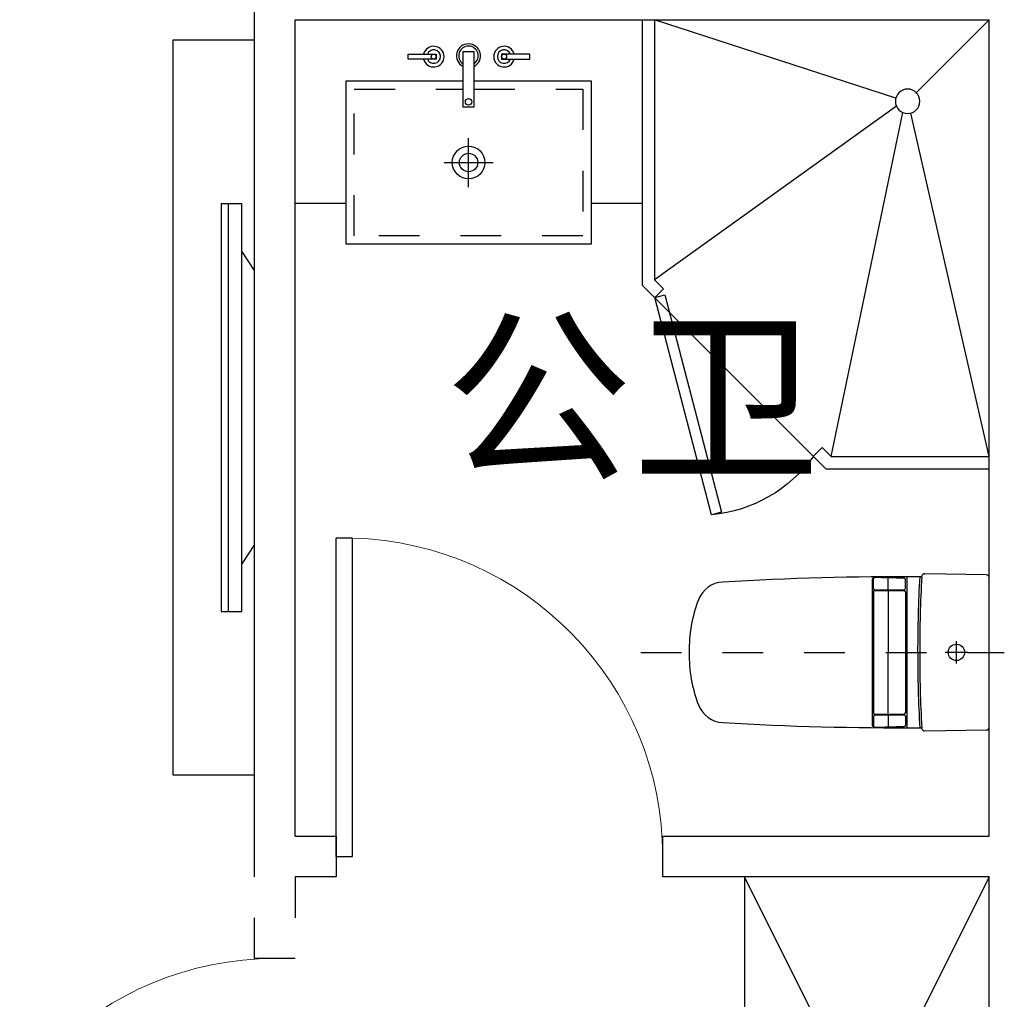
# Model space of a CAD drawing. Header units: millimetres. Extents: x 296296 to 297283, y 219875 to 220035.
# Tile 115 of 256: x 296793.81 to 296796.23, y 220019.99 to 220022.39. Entities that reach past the tile are written whole.
import ezdxf

# ---------------------------------------------------------------- set-up
doc = ezdxf.new("R2010")
doc.units = ezdxf.units.MM
doc.linetypes.add('185洋房-中间套（报建版）-旧规$0$DASH', pattern=[0.35, 0.25, -0.1])
doc.linetypes.add('185洋房-中间套（报建版）-旧规$0$洋房户型$0$DASH', pattern=[0.35, 0.25, -0.1])
doc.styles.get("Standard").update_dxf_attribs({"font": 'arial.ttf'})

# ---------------------------------------------------------------- blocks, each defined once
blk = doc.blocks.new('4uyh5uj6kj67j75rykjtuk7tsik76ykj')
at = {"color": 253}
blk.add_text('公卫', height=337.59, dxfattribs=at).set_placement((845039.5, 432366.1))
blk = doc.blocks.new('*U1171')
at = {"color": 253}
for p, q in [((600, 150), (-600, 150)), ((-600, 150), (-600, -450)), ((-600, 150), (600, -450)), ((600, 150), (-600, -450)), ((600, -450), (600, 150)), ((-600, -450), (600, -450))]:
    blk.add_line(p, q, dxfattribs=at)
blk = doc.blocks.new('*U1175')
at = {"color": 253}
for p, q in [((850, 0), (0, 0)), ((0, -1100), (0, 0)), ((0, 0), (178.8, -178.8)), ((229, -192.5), (820, 0)), ((820, 0), (820, -637.6)), ((850, 0), (850, -650)), ((227.5, -212), (820, -637.6)), ((0, -1070), (192.5, -229)), ((387.6, -1070), (212, -227.5)), ((850, -650), (400, -1100)), ((820, -637.6), (798.2, -659.3)), ((798.2, -659.3), (819.5, -680.5)), ((409.3, -1048.2), (387.6, -1070)), ((409.3, -1048.2), (430.5, -1069.5)), ((387.6, -1070), (0, -1070)), ((400, -1100), (0, -1100))]:
    blk.add_line(p, q, dxfattribs=at)
blk.add_lwpolyline([(680.4, -1212.7), (819.5, -680.5), (794.9, -674.1), (655.9, -1206.3)], close=True, dxfattribs=at)
blk.add_circle((200, -200), 30, dxfattribs=at)
blk.add_arc((711, -869.7), 344.4, 215.4598, 264.8972, dxfattribs=at)
blk = doc.blocks.new('*U1178')
at = {"color": 253}
for p, q in [((424.5, -409.9), (424.5, -289.9)), ((364.5, -349.9), (484.5, -349.9))]:
    blk.add_line(p, q, dxfattribs=at)
for points in [[(124.5, -450), (0, -450), (0, 0), (850, 0), (850, -450), (724.5, -450)], [(438, -149.9), (724.5, -149.9), (724.5, -549.9), (124.5, -549.9), (124.5, -149.9), (410.1, -149.9)]]:
    blk.add_lwpolyline(points, dxfattribs=at)
for points in [[(276.2, -84.4), (345.1, -84.4), (345.1, -96.7), (276.2, -96.7)], [(438, -213.3), (438, -78.4), (410.1, -78.4), (410.1, -213.3)], [(574.4, -84.4), (505.4, -84.4), (505.4, -96.7), (574.4, -96.7)]]:
    blk.add_lwpolyline(points, close=True, dxfattribs=at)
at = {"color": 253, "linetype": '185洋房-中间套（报建版）-旧规$0$洋房户型$0$DASH', "ltscale": 0.2}
blk.add_lwpolyline([(438, -169.9), (704.5, -169.9), (704.5, -529.9), (144.5, -529.9), (144.5, -169.9), (410.1, -169.9)], dxfattribs=at)
at = {"color": 253}
for centre, radius in [((339, -90.5), 6.17), ((511.6, -90.5), 6.17), ((424.6, -201.3), 7.98), ((424.5, -349.9), 40), ((424.5, -349.9), 22.5)]:
    blk.add_circle(centre, radius, dxfattribs=at)
for centre, radius, start, end in [((339, -90.5), 25.4, 194.0486, 165.9514), ((424.3, -88.5), 29.3, 297.9804, 241.0365), ((424.3, -88.5), 23.8, 305.279, 233.4071), ((511.6, -90.5), 25.4, 14.0486, 345.9514), ((339, -90.5), 16.6, 201.7986, 158.2014), ((511.6, -90.5), 16.6, 21.7986, 338.2014)]:
    blk.add_arc(centre, radius, start, end, dxfattribs=at)
blk = doc.blocks.new('185洋房-中间套（报建版）-旧规$0$洋房户型$0$13c')
at = {"color": 253, "linetype": '185洋房-中间套（报建版）-旧规$0$洋房户型$0$DASH'}
for p, q in [((89521.2, 114521), (89521.2, 115411.4)), ((89548.8, 115294.1), (89493.5, 115294.1)), ((89548.8, 115294.1), (89493.5, 115294.1))]:
    blk.add_line(p, q, dxfattribs=at)
at = {"color": 253}
for p, q in [((89521.2, 115321.8), (89521.2, 115266.5)), ((89706, 115173.6), (89335.9, 115173.6)), ((89364.8, 115169), (89342.8, 115169)), ((89367.8, 115094.3), (89367.8, 115166)), ((89369.9, 115094.3), (89369.9, 115166)), ((89372.9, 115169), (89669.5, 115169)), ((89672.5, 115094.3), (89672.5, 115166)), ((89674.6, 115094.3), (89674.6, 115166)), ((89677.6, 115169), (89699.6, 115169)), ((89366.1, 115126.9), (89339.8, 115126.9)), ((89372.1, 115126.9), (89521.4, 115126.9)), ((89670.3, 115126.9), (89521, 115126.9)), ((89676.3, 115126.9), (89702.6, 115126.9)), ((89364.8, 115091.3), (89340.9, 115091.3)), ((89701.5, 115088.8), (89340.9, 115088.8)), ((89372.9, 115091.3), (89669.5, 115091.3)), ((89677.6, 115091.3), (89701.5, 115091.3)), ((89521.2, 114639.6), (89521.2, 114639.6))]:
    blk.add_line(p, q, dxfattribs=at)
at = {"color": 253, "elevation": 0}
blk.add_lwpolyline([(89338.1, 115374.6, 0.40958), (89331.1, 115367.7), (89328.7, 115216.4, 0.340858), (89333.9, 115209.5, -0.338866), (89336.1, 115206.6, 0.016661), (89349, 114721.8, 0.297651), (89392.4, 114662.3, 0.100336), (89521.2, 114639.6, 0.100336), (89650, 114662.3, 0.297651), (89693.3, 114721.8, 0.016103), (89705.8, 115206.4, -0.353394), (89708.2, 115209.4, 0.356819), (89713.7, 115216.4), (89711.3, 115367.7, 0.409594), (89704.3, 115374.6)], format="xyb", close=True, dxfattribs=at)
at = {"color": 253}
blk.add_circle((89521.2, 115294.1), 20, dxfattribs=at)
for centre, radius, start, end in [((89518.9, 118504.5), 3305.4, 266.8293, 270.0402), ((89518.9, 118509.5), 3305.4, 266.8298, 270.0402), ((89523.6, 118512.5), 3308.4, 269.9584, 273.157), ((89523.6, 118507.6), 3308.4, 269.9584, 273.1576), ((94520.5, 114992.6), 5183.6, 178.082, 178.9026), ((89342.8, 115166), 3, 90, 178.082), ((89364.8, 115166), 3, 0, 90), ((89372.9, 115166), 3, 90, 180), ((89669.5, 115166), 3, 359.9972, 89.9972), ((89677.6, 115166), 3, 89.9972, 179.9972), ((89699.6, 115166), 3, 1.9152, 89.9972), ((84521.9, 114992.9), 5183.6, 1.0947, 1.9152), ((89340.9, 115094.3), 3, 178.8757, 270), ((89364.8, 115094.3), 3, 270, 0), ((89372.9, 115094.3), 3, 180, 270), ((89669.5, 115094.3), 3, 269.9972, 359.9972), ((89677.6, 115094.3), 3, 179.9972, 269.9972), ((89701.5, 115094.3), 3, 269.9972, 1.1215), ((89340.9, 115091.8), 3, 178.9026, 269.9983), ((89701.5, 115091.8), 3, 269.9989, 1.0947)]:
    blk.add_arc(centre, radius, start, end, dxfattribs=at)
blk = doc.blocks.new('*U1185')
at = {"color": 253}
for p, q in [((81.7, 1227.3), (31.1, 1227.3)), ((31.1, 1110), (31.1, 1227.3)), ((64.7, 1227.3), (64.7, 227.3)), ((81.7, 1227.3), (81.7, 227.3)), ((0, 1063.1), (31.1, 1110)), ((31.1, 344.6), (31.1, 1110)), ((0, 391.5), (0, 1063.1)), ((0, 391.5), (31.1, 344.6)), ((31.1, 227.3), (31.1, 344.6)), ((81.7, 227.3), (31.1, 227.3))]:
    blk.add_line(p, q, dxfattribs=at)
blk.add_lwpolyline([(200, -172.7), (0, -172.7), (0, 1627.3), (200, 1627.3)], close=True, dxfattribs=at)
blk = doc.blocks.new('185洋房-中间套（报建版）-旧规$0$洋房户型$0$$DorLib2D$00000001')
at = {"color": 253}
for p, q in [((0.45, 0.975), (0.5, 0.975)), ((0.45, 0), (0.45, 0.975)), ((0.5, 0), (0.5, 0.975)), ((0.5, 0), (0.45, 0))]:
    blk.add_line(p, q, dxfattribs=at)
at = {"color": 253, "lineweight": 13}
blk.add_arc((0.475, 0), 0.975, 91.4693, 180, dxfattribs=at)
blk = doc.blocks.new('185洋房-中间套（报建版）-旧规')
at = {"color": 253, "linetype": 'Continuous'}
for p, q in [((27000, 9800), (27000, 12000)), ((25200, 11000), (25200, 11900)), ((26900, 9900), (26900, 11900)), ((25200, 9900), (25200, 11000)), ((26000, 9900), (25200, 9900)), ((26000, 9800), (26000, 9900)), ((26900, 9900), (26800, 9900)), ((26800, 9900), (26800, 9800)), ((25200, 9800), (26000, 9800)), ((25200, 7200), (25200, 9800)), ((26800, 9800), (26900, 9800))]:
    blk.add_line(p, q, dxfattribs=at)
at = {"color": 253, "linetype": '185洋房-中间套（报建版）-旧规$0$DASH'}
for p, q in [((26900, 9800), (26900, 9600)), ((27000, 9600), (27000, 9800)), ((26900, 9600), (27000, 9600))]:
    blk.add_line(p, q, dxfattribs=at)
at = {"color": 253, "extrusion": (0, 0, -1), "xscale": -1, "zscale": -1, "rotation": 359.9999983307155}
blk.add_blockref('*U1175', (-25200, 11900), dxfattribs=at)
at = {"color": 253, "extrusion": (0, 0, -1), "zscale": -1}
blk.add_blockref('*U1178', (-26900, 11900), dxfattribs=at)
at = {"color": 253}
blk.add_blockref('*U1185', (27000, 10222.7), dxfattribs=at)
at = {"color": 253, "xscale": -800, "yscale": -800, "zscale": 100}
for p, rotation in [((26400, 9850), 179.9999999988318), ((26950, 9200), 90)]:
    blk.add_blockref('185洋房-中间套（报建版）-旧规$0$洋房户型$0$$DorLib2D$00000001', p, dxfattribs=dict(at, rotation=rotation))
at = {"color": 253, "xscale": -1}
for name, p, rotation in [('185洋房-中间套（报建版）-旧规$0$洋房户型$0$13c', (140574.6, 99871.2), 90.00000166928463), ('*U1171', (25350, 9200), 90)]:
    blk.add_blockref(name, p, dxfattribs=dict(at, rotation=rotation))

msp = doc.modelspace()

# ---------------------------------------------------------------- block references
at = {"xscale": 0.001, "yscale": 0.001, "zscale": 0.001}
msp.add_blockref('4uyh5uj6kj67j75rykjtuk7tsik76ykj', (295949.8136, 219588.9301), dxfattribs=at)

# ---------------------------------------------------------------- next in the draw order: block references
at = {"xscale": -0.001, "yscale": 0.001, "zscale": 0.001}
msp.add_blockref('185洋房-中间套（报建版）-旧规', (296821.3885, 220010.4885), dxfattribs=at)

doc.saveas('drawing.dxf')
